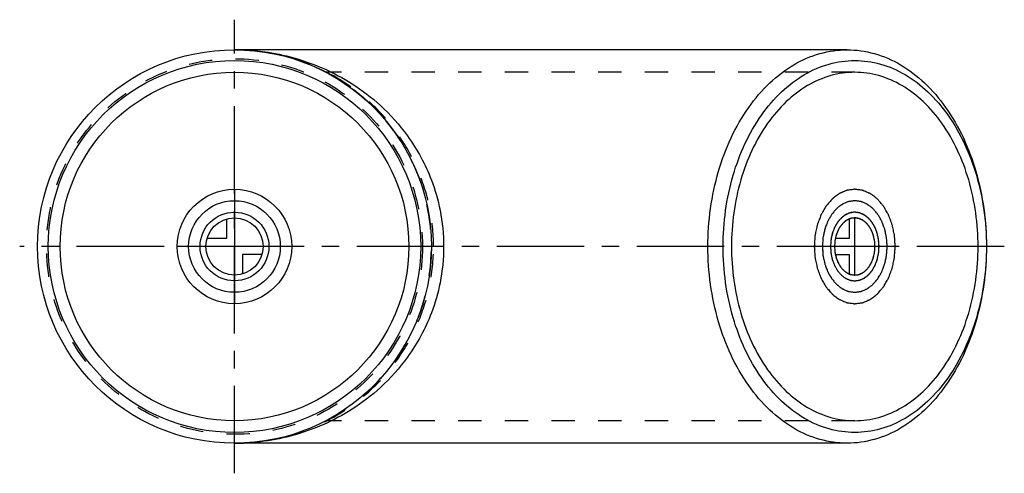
# Model space of a CAD drawing. Header units: millimetres. Extents: x 362 to 638, y 437 to 563.
import ezdxf

# ---------------------------------------------------------------- set-up
doc = ezdxf.new("R2010")
doc.units = ezdxf.units.MM
doc.header["$LTSCALE"] = 65.185185
doc.linetypes.add('CENTER', pattern=[0.6, 0.375, -0.075, 0.075, -0.075])
doc.linetypes.add('HIDDEN', pattern=[0.2, 0.1, -0.1])
for name, color, linetype in [('ACHSEN_S', 7, 'CONTINUOUS'), ('FASEN', 7, 'CONTINUOUS'), ('KOERPER', 7, 'CONTINUOUS'), ('KONST.EL_MIT_GEO', 7, 'CONTINUOUS'), ('KURVEN', 7, 'CONTINUOUS')]:
    doc.layers.add(name, color=color, linetype=linetype)

msp = doc.modelspace()

# ---------------------------------------------------------------- linework, layer by layer
at = {"layer": 'ACHSEN_S', "color": 2, "linetype": 'CENTER'}
for p, q in [((422.49, 436.59), (422.49, 563.41)), ((637.51, 500), (362.49, 500))]:
    msp.add_line(p, q, dxfattribs=at)
at = {"layer": 'FASEN', "color": 7, "linetype": 'Continuous'}
for radius in [55, 52]:
    msp.add_circle((422.49, 500), radius, dxfattribs=at)
at = {"layer": 'FASEN', "color": 8, "linetype": 'HIDDEN'}
msp.add_circle((422.49, 500), 52.5, dxfattribs=at)
at = {"layer": 'FASEN', "color": 7, "linetype": 'Continuous'}
for points, knots in [([(554.72, 500), (554.72, 507.08), (556.57, 520.82), (563.57, 536.31), (571.65, 545.81), (578.42, 551.02), (585.83, 554.26), (591.06, 555), (593.61, 555)], [0, 0, 0, 0, 0.287049, 0.553568, 0.675502, 0.789331, 0.896544, 1, 1, 1, 1]), ([(593.61, 555), (596.17, 555), (601.39, 554.26), (608.81, 551.02), (615.58, 545.81), (623.66, 536.31), (630.66, 520.82), (632.51, 507.08), (632.51, 500)], [0, 0, 0, 0, 0.103456, 0.210669, 0.324498, 0.446432, 0.712951, 1, 1, 1, 1]), ([(558.97, 500), (558.97, 506.7), (560.71, 519.68), (567.33, 534.33), (574.97, 543.32), (581.37, 548.23), (588.38, 551.3), (595.74, 552.34), (603.09, 551.3), (610.1, 548.23), (616.51, 543.32), (624.14, 534.33), (630.76, 519.68), (632.51, 506.7), (632.51, 500)], [0, 0, 0, 0, 0.143524, 0.276784, 0.337751, 0.394666, 0.448272, 0.5, 0.551728, 0.605334, 0.662249, 0.723216, 0.856476, 1, 1, 1, 1]), ([(593.61, 445), (591.06, 445), (585.83, 445.74), (578.42, 448.98), (571.65, 454.19), (563.57, 463.69), (556.57, 479.18), (554.72, 492.92), (554.72, 500)], [0, 0, 0, 0, 0.103456, 0.210669, 0.324498, 0.446432, 0.712951, 1, 1, 1, 1]), ([(632.51, 500), (632.51, 493.3), (630.76, 480.32), (624.14, 465.67), (616.51, 456.68), (610.1, 451.77), (603.09, 448.7), (595.74, 447.66), (588.38, 448.7), (581.37, 451.77), (574.97, 456.68), (567.33, 465.67), (560.71, 480.32), (558.97, 493.3), (558.97, 500)], [0, 0, 0, 0, 0.143524, 0.276784, 0.337751, 0.394666, 0.448272, 0.5, 0.551728, 0.605334, 0.662249, 0.723216, 0.856476, 1, 1, 1, 1]), ([(632.51, 500), (632.51, 492.92), (630.66, 479.18), (623.66, 463.69), (615.58, 454.19), (608.81, 448.98), (601.39, 445.74), (596.17, 445), (593.61, 445)], [0, 0, 0, 0, 0.287049, 0.553568, 0.675502, 0.789331, 0.896544, 1, 1, 1, 1])]:
    msp.add_open_spline(points, degree=3, knots=knots, dxfattribs=at)
at = {"layer": 'KOERPER', "color": 7, "linetype": 'Continuous'}
for p, q in [((593.61, 555), (422.49, 555)), ((593.61, 445), (422.49, 445))]:
    msp.add_line(p, q, dxfattribs=at)
at = {"layer": 'KOERPER', "color": 8, "linetype": 'HIDDEN'}
for p, q in [((595.74, 548.7), (448.16, 548.7)), ((595.74, 451.3), (448.16, 451.3))]:
    msp.add_line(p, q, dxfattribs=at)
at = {"layer": 'KOERPER', "color": 7, "linetype": 'Continuous'}
msp.add_circle((422.49, 500), 48.7, dxfattribs=at)
at = {"layer": 'KOERPER', "color": 8, "linetype": 'HIDDEN'}
msp.add_arc((422.49, 500), 55, 297.696, 62.3041, dxfattribs=at)
at = {"layer": 'KOERPER', "color": 7, "linetype": 'Continuous'}
for points, knots in [([(595.74, 548.7), (593.47, 548.7), (588.85, 548.04), (582.28, 545.17), (576.28, 540.57), (569.13, 532.15), (562.93, 518.43), (561.3, 506.27), (561.3, 500)], [0, 0, 0, 0, 0.103456, 0.210669, 0.324498, 0.446432, 0.712952, 1, 1, 1, 1]), ([(630.17, 500), (630.17, 506.27), (628.54, 518.43), (622.34, 532.15), (615.19, 540.57), (609.19, 545.17), (602.62, 548.04), (598, 548.7), (595.74, 548.7)], [0, 0, 0, 0, 0.287048, 0.553568, 0.675502, 0.789331, 0.896544, 1, 1, 1, 1]), ([(561.3, 500), (561.3, 493.73), (562.93, 481.57), (569.13, 467.85), (576.28, 459.43), (582.28, 454.83), (588.85, 451.96), (593.47, 451.3), (595.74, 451.3)], [0, 0, 0, 0, 0.287048, 0.553568, 0.675502, 0.789331, 0.896544, 1, 1, 1, 1]), ([(595.74, 451.3), (598, 451.3), (602.62, 451.96), (609.19, 454.83), (615.19, 459.43), (622.34, 467.85), (628.54, 481.57), (630.17, 493.73), (630.17, 500)], [0, 0, 0, 0, 0.103456, 0.210669, 0.324498, 0.446432, 0.712952, 1, 1, 1, 1])]:
    msp.add_open_spline(points, degree=3, knots=knots, dxfattribs=at)
at = {"layer": 'KONST.EL_MIT_GEO', "color": 8, "linetype": 'HIDDEN'}
msp.add_arc((422.49, 500), 55, 270, 90, dxfattribs=at)
for points, knots in [([(478.08, 500), (478.08, 503.75), (477.3, 511.25), (473.88, 521.95), (468.42, 531.63), (461.24, 539.93), (452.71, 546.57), (443.17, 551.41), (433, 554.35), (425.98, 555), (422.49, 555)], [0, 0, 0, 0, 0.129729, 0.258614, 0.386049, 0.51171, 0.635603, 0.757983, 0.879273, 1, 1, 1, 1]), ([(422.49, 445), (425.98, 445), (433, 445.65), (443.17, 448.59), (452.71, 453.43), (461.24, 460.07), (468.42, 468.37), (473.88, 478.05), (477.3, 488.75), (478.08, 496.25), (478.08, 500)], [0, 0, 0, 0, 0.120726, 0.242016, 0.364397, 0.48829, 0.613951, 0.741388, 0.870273, 1, 1, 1, 1])]:
    msp.add_open_spline(points, degree=3, knots=knots, dxfattribs=at)
at = {"layer": 'KONST.EL_MIT_GEO', "color": 7, "linetype": 'Continuous'}
for points, knots in [([(422.49, 555), (428.06, 555), (439.62, 553.44), (453.39, 547.33), (463.81, 539.34), (471.72, 530.49), (477.22, 520.34), (480.28, 509.73), (480.91, 503.39), (480.91, 500)], [0, 0, 0, 0, 0.187684, 0.388427, 0.500824, 0.628805, 0.786596, 0.885649, 1, 1, 1, 1]), ([(480.91, 500), (480.91, 496.61), (480.28, 490.27), (477.22, 479.66), (471.72, 469.51), (463.81, 460.66), (453.39, 452.67), (439.62, 446.56), (428.05, 445), (422.49, 445)], [0, 0, 0, 0, 0.114355, 0.213408, 0.371205, 0.49919, 0.61159, 0.81233, 1, 1, 1, 1])]:
    msp.add_open_spline(points, degree=3, knots=knots, dxfattribs=at)
at = {"layer": 'KURVEN', "color": 40, "linetype": 'Continuous'}
for p, q in [((422.49, 516), (422.49, 484)), ((420.29, 507.69), (420.29, 502.2)), ((594.18, 507.69), (594.18, 502.2)), ((595.74, 492), (595.74, 508)), ((420.29, 502.2), (414.8, 502.2)), ((594.18, 502.2), (590.3, 502.2)), ((438.49, 500), (406.49, 500)), ((424.69, 497.8), (424.69, 492.31)), ((430.19, 497.8), (424.69, 497.8)), ((607.05, 500), (584.42, 500)), ((590.3, 497.8), (594.18, 497.8)), ((594.18, 497.8), (594.18, 492.31))]:
    msp.add_line(p, q, dxfattribs=at)
for radius in [16, 12.8, 9.6, 8]:
    msp.add_circle((422.49, 500), radius, dxfattribs=at)
for points, knots in [([(595.74, 516), (595.55, 515.97), (595.19, 515.92), (594.64, 515.85), (594.18, 515.78), (593.86, 515.74), (593.68, 515.71), (593.54, 515.71), (593.41, 515.64), (593.23, 515.57), (592.92, 515.43), (592.48, 515.24), (592.04, 515.05), (591.73, 514.93), (591.56, 514.85), (591.42, 514.8), (591.3, 514.7), (591.14, 514.58), (590.86, 514.36), (590.45, 514.06), (590.04, 513.75), (589.76, 513.54), (589.6, 513.42), (589.47, 513.34), (589.37, 513.2), (589.22, 513.03), (588.97, 512.74), (588.6, 512.32), (588.24, 511.9), (587.99, 511.61), (587.85, 511.44), (587.73, 511.32), (587.65, 511.16), (587.53, 510.96), (587.33, 510.61), (587.03, 510.11), (586.74, 509.6), (586.54, 509.25), (586.42, 509.05), (586.33, 508.91), (586.27, 508.73), (586.18, 508.5), (586.03, 508.1), (585.81, 507.52), (585.59, 506.95), (585.43, 506.49), (585.28, 506.16), (585.21, 505.77), (585.1, 505.28), (584.97, 504.65), (584.83, 504.03), (584.73, 503.53), (584.63, 503.17), (584.62, 502.77), (584.58, 502.24), (584.54, 501.58), (584.48, 500.92), (584.45, 500.4), (584.41, 500), (584.45, 499.61), (584.48, 499.09), (584.53, 498.45), (584.57, 497.8), (584.61, 497.28), (584.62, 496.89), (584.72, 496.52), (584.82, 496.02), (584.96, 495.4), (585.09, 494.77), (585.2, 494.28), (585.26, 493.89), (585.41, 493.56), (585.58, 493.1), (585.79, 492.52), (586.01, 491.95), (586.16, 491.55), (586.25, 491.32), (586.31, 491.14), (586.4, 490.99), (586.52, 490.79), (586.73, 490.43), (587.02, 489.92), (587.32, 489.4), (587.53, 489.04), (587.65, 488.84), (587.73, 488.68), (587.84, 488.56), (587.98, 488.4), (588.23, 488.11), (588.59, 487.69), (588.94, 487.28), (589.19, 486.99), (589.34, 486.83), (589.44, 486.7), (589.56, 486.61), (589.73, 486.49), (590.01, 486.27), (590.41, 485.97), (590.82, 485.66), (591.1, 485.44), (591.27, 485.32), (591.39, 485.22), (591.52, 485.17), (591.7, 485.09), (592, 484.96), (592.44, 484.77), (592.88, 484.58), (593.19, 484.45), (593.37, 484.38), (593.5, 484.3), (593.64, 484.3), (593.83, 484.27), (594.15, 484.22), (594.62, 484.16), (595.18, 484.08), (595.55, 484.03), (595.74, 484)], [0, 0, 0, 0, 0.015625, 0.03125, 0.046875, 0.054688, 0.058594, 0.0625, 0.066406, 0.070312, 0.078125, 0.09375, 0.109375, 0.117188, 0.121094, 0.125, 0.128906, 0.132812, 0.140625, 0.15625, 0.171875, 0.179688, 0.183594, 0.1875, 0.191406, 0.195312, 0.203125, 0.21875, 0.234375, 0.242188, 0.246094, 0.25, 0.253906, 0.257812, 0.265625, 0.28125, 0.296875, 0.304688, 0.308594, 0.3125, 0.316406, 0.320312, 0.328125, 0.34375, 0.359375, 0.367188, 0.375, 0.382812, 0.390625, 0.40625, 0.421875, 0.429688, 0.4375, 0.445312, 0.453125, 0.46875, 0.484375, 0.492188, 0.5, 0.507812, 0.515625, 0.53125, 0.546875, 0.554688, 0.5625, 0.570312, 0.578125, 0.59375, 0.609375, 0.617188, 0.625, 0.632812, 0.640625, 0.65625, 0.671875, 0.679688, 0.683594, 0.6875, 0.691406, 0.695312, 0.703125, 0.71875, 0.734375, 0.742188, 0.746094, 0.75, 0.753906, 0.757812, 0.765625, 0.78125, 0.796875, 0.804688, 0.808594, 0.8125, 0.816406, 0.820312, 0.828125, 0.84375, 0.859375, 0.867188, 0.871094, 0.875, 0.878906, 0.882812, 0.890625, 0.90625, 0.921875, 0.929688, 0.933594, 0.9375, 0.941406, 0.945312, 0.953125, 0.96875, 0.984375, 1, 1, 1, 1]), ([(607.05, 500), (607.01, 500.52), (606.96, 501.29), (606.9, 502.2), (606.86, 502.72), (606.85, 503.11), (606.75, 503.48), (606.65, 503.98), (606.51, 504.6), (606.38, 505.23), (606.27, 505.72), (606.21, 506.11), (606.06, 506.44), (605.9, 506.9), (605.68, 507.48), (605.46, 508.05), (605.31, 508.45), (605.22, 508.68), (605.17, 508.86), (605.07, 509.01), (604.95, 509.21), (604.74, 509.57), (604.45, 510.08), (604.15, 510.6), (603.94, 510.96), (603.82, 511.16), (603.74, 511.32), (603.63, 511.44), (603.49, 511.6), (603.24, 511.89), (602.88, 512.31), (602.53, 512.72), (602.28, 513.01), (602.14, 513.17), (602.03, 513.3), (601.91, 513.39), (601.75, 513.51), (601.46, 513.73), (601.06, 514.03), (600.65, 514.34), (600.37, 514.56), (600.2, 514.68), (600.09, 514.78), (599.95, 514.83), (599.78, 514.91), (599.47, 515.04), (599.03, 515.23), (598.59, 515.42), (598.28, 515.55), (598.1, 515.62), (597.97, 515.7), (597.83, 515.7), (597.65, 515.73), (597.32, 515.78), (596.85, 515.84), (596.39, 515.91), (596.06, 515.96), (595.88, 515.98), (595.74, 516.01), (595.6, 515.98), (595.42, 515.96), (595.09, 515.91), (594.64, 515.85), (594.18, 515.78), (593.86, 515.74), (593.68, 515.71), (593.54, 515.71), (593.41, 515.64), (593.23, 515.57), (592.92, 515.43), (592.48, 515.24), (592.04, 515.05), (591.73, 514.93), (591.56, 514.85), (591.42, 514.8), (591.3, 514.7), (591.14, 514.58), (590.86, 514.36), (590.45, 514.06), (590.04, 513.75), (589.76, 513.54), (589.6, 513.42), (589.47, 513.34), (589.37, 513.2), (589.22, 513.03), (588.97, 512.74), (588.6, 512.32), (588.24, 511.9), (587.99, 511.61), (587.85, 511.44), (587.73, 511.32), (587.65, 511.16), (587.53, 510.96), (587.33, 510.61), (587.03, 510.11), (586.74, 509.6), (586.54, 509.25), (586.42, 509.05), (586.33, 508.91), (586.27, 508.73), (586.18, 508.5), (586.03, 508.1), (585.81, 507.52), (585.59, 506.95), (585.43, 506.49), (585.28, 506.16), (585.21, 505.77), (585.1, 505.28), (584.97, 504.65), (584.83, 504.03), (584.73, 503.53), (584.63, 503.17), (584.62, 502.77), (584.58, 502.24), (584.52, 501.32), (584.46, 500.53), (584.42, 500)], [0, 0, 0, 0, 0.03125, 0.046875, 0.054688, 0.0625, 0.070312, 0.078125, 0.09375, 0.109375, 0.117188, 0.125, 0.132812, 0.140625, 0.15625, 0.171875, 0.179688, 0.183594, 0.1875, 0.191406, 0.195312, 0.203125, 0.21875, 0.234375, 0.242188, 0.246094, 0.25, 0.253906, 0.257812, 0.265625, 0.28125, 0.296875, 0.304688, 0.308594, 0.3125, 0.316406, 0.320312, 0.328125, 0.34375, 0.359375, 0.367188, 0.371094, 0.375, 0.378906, 0.382812, 0.390625, 0.40625, 0.421875, 0.429688, 0.433594, 0.4375, 0.441406, 0.445312, 0.453125, 0.46875, 0.484375, 0.492188, 0.496094, 0.5, 0.503906, 0.507812, 0.515625, 0.53125, 0.546875, 0.554688, 0.558594, 0.5625, 0.566406, 0.570312, 0.578125, 0.59375, 0.609375, 0.617188, 0.621094, 0.625, 0.628906, 0.632812, 0.640625, 0.65625, 0.671875, 0.679688, 0.683594, 0.6875, 0.691406, 0.695312, 0.703125, 0.71875, 0.734375, 0.742188, 0.746094, 0.75, 0.753906, 0.757812, 0.765625, 0.78125, 0.796875, 0.804688, 0.808594, 0.8125, 0.816406, 0.820312, 0.828125, 0.84375, 0.859375, 0.867188, 0.875, 0.882812, 0.890625, 0.90625, 0.921875, 0.929688, 0.9375, 0.945312, 0.953125, 0.96875, 1, 1, 1, 1]), ([(595.74, 484), (595.92, 484.03), (596.29, 484.08), (596.83, 484.15), (597.29, 484.22), (597.61, 484.26), (597.8, 484.29), (597.93, 484.29), (598.07, 484.36), (598.24, 484.43), (598.55, 484.57), (598.99, 484.76), (599.43, 484.95), (599.74, 485.07), (599.91, 485.15), (600.05, 485.2), (600.17, 485.3), (600.33, 485.42), (600.62, 485.64), (601.02, 485.94), (601.43, 486.25), (601.71, 486.46), (601.87, 486.58), (602, 486.66), (602.1, 486.8), (602.25, 486.97), (602.5, 487.26), (602.87, 487.68), (603.23, 488.1), (603.48, 488.39), (603.63, 488.56), (603.74, 488.68), (603.82, 488.84), (603.94, 489.04), (604.14, 489.39), (604.44, 489.89), (604.73, 490.4), (604.93, 490.75), (605.05, 490.95), (605.14, 491.09), (605.2, 491.27), (605.29, 491.5), (605.44, 491.9), (605.66, 492.48), (605.88, 493.05), (606.05, 493.51), (606.2, 493.84), (606.26, 494.23), (606.37, 494.72), (606.5, 495.35), (606.64, 495.97), (606.74, 496.47), (606.84, 496.83), (606.85, 497.23), (606.89, 497.76), (606.94, 498.42), (606.99, 499.08), (607.02, 499.6), (607.07, 500), (607.02, 500.39), (606.99, 500.91), (606.94, 501.55), (606.9, 502.2), (606.86, 502.72), (606.85, 503.11), (606.75, 503.48), (606.65, 503.98), (606.51, 504.6), (606.38, 505.23), (606.27, 505.72), (606.21, 506.11), (606.06, 506.44), (605.9, 506.9), (605.68, 507.48), (605.46, 508.05), (605.31, 508.45), (605.22, 508.68), (605.17, 508.86), (605.07, 509.01), (604.95, 509.21), (604.74, 509.57), (604.45, 510.08), (604.15, 510.6), (603.94, 510.96), (603.82, 511.16), (603.74, 511.32), (603.63, 511.44), (603.49, 511.6), (603.24, 511.89), (602.88, 512.31), (602.53, 512.72), (602.28, 513.01), (602.14, 513.17), (602.03, 513.3), (601.91, 513.39), (601.75, 513.51), (601.46, 513.73), (601.06, 514.03), (600.65, 514.34), (600.37, 514.56), (600.2, 514.68), (600.09, 514.78), (599.95, 514.83), (599.78, 514.91), (599.47, 515.04), (599.03, 515.23), (598.59, 515.42), (598.28, 515.55), (598.1, 515.62), (597.97, 515.7), (597.83, 515.7), (597.65, 515.73), (597.32, 515.78), (596.85, 515.84), (596.29, 515.92), (595.92, 515.97), (595.74, 516)], [0, 0, 0, 0, 0.015625, 0.03125, 0.046875, 0.054688, 0.058594, 0.0625, 0.066406, 0.070312, 0.078125, 0.09375, 0.109375, 0.117188, 0.121094, 0.125, 0.128906, 0.132812, 0.140625, 0.15625, 0.171875, 0.179688, 0.183594, 0.1875, 0.191406, 0.195312, 0.203125, 0.21875, 0.234375, 0.242188, 0.246094, 0.25, 0.253906, 0.257812, 0.265625, 0.28125, 0.296875, 0.304688, 0.308594, 0.3125, 0.316406, 0.320312, 0.328125, 0.34375, 0.359375, 0.367188, 0.375, 0.382812, 0.390625, 0.40625, 0.421875, 0.429688, 0.4375, 0.445312, 0.453125, 0.46875, 0.484375, 0.492188, 0.5, 0.507812, 0.515625, 0.53125, 0.546875, 0.554688, 0.5625, 0.570312, 0.578125, 0.59375, 0.609375, 0.617188, 0.625, 0.632812, 0.640625, 0.65625, 0.671875, 0.679688, 0.683594, 0.6875, 0.691406, 0.695312, 0.703125, 0.71875, 0.734375, 0.742188, 0.746094, 0.75, 0.753906, 0.757812, 0.765625, 0.78125, 0.796875, 0.804688, 0.808594, 0.8125, 0.816406, 0.820312, 0.828125, 0.84375, 0.859375, 0.867188, 0.871094, 0.875, 0.878906, 0.882812, 0.890625, 0.90625, 0.921875, 0.929688, 0.933594, 0.9375, 0.941406, 0.945312, 0.953125, 0.96875, 0.984375, 1, 1, 1, 1]), ([(595.74, 512.8), (595.44, 512.76), (595, 512.7), (594.49, 512.63), (594.2, 512.58), (593.98, 512.57), (593.77, 512.46), (593.48, 512.35), (593.13, 512.19), (592.78, 512.05), (592.5, 511.92), (592.28, 511.85), (592.09, 511.68), (591.83, 511.49), (591.51, 511.25), (591.18, 511.01), (590.92, 510.8), (590.72, 510.68), (590.55, 510.46), (590.32, 510.19), (590.03, 509.85), (589.74, 509.52), (589.51, 509.25), (589.33, 509.06), (589.2, 508.81), (589.01, 508.49), (588.78, 508.08), (588.54, 507.69), (588.36, 507.36), (588.2, 507.13), (588.11, 506.84), (587.97, 506.48), (587.8, 506.02), (587.62, 505.56), (587.49, 505.19), (587.37, 504.93), (587.32, 504.62), (587.23, 504.22), (587.12, 503.72), (587.01, 503.23), (586.93, 502.83), (586.85, 502.54), (586.84, 502.21), (586.81, 501.79), (586.78, 501.26), (586.73, 500.74), (586.71, 500.32), (586.67, 500), (586.71, 499.69), (586.73, 499.27), (586.77, 498.76), (586.81, 498.24), (586.84, 497.83), (586.85, 497.51), (586.92, 497.22), (587, 496.82), (587.11, 496.32), (587.22, 495.82), (587.31, 495.42), (587.36, 495.12), (587.47, 494.85), (587.61, 494.48), (587.78, 494.02), (587.95, 493.56), (588.1, 493.19), (588.19, 492.91), (588.34, 492.67), (588.53, 492.34), (588.77, 491.93), (589, 491.52), (589.2, 491.2), (589.33, 490.94), (589.51, 490.75), (589.73, 490.48), (590.02, 490.16), (590.3, 489.82), (590.53, 489.57), (590.69, 489.35), (590.9, 489.22), (591.15, 489.02), (591.48, 488.77), (591.8, 488.52), (592.06, 488.33), (592.25, 488.17), (592.47, 488.1), (592.75, 487.97), (593.1, 487.82), (593.45, 487.67), (593.7, 487.56), (593.84, 487.5), (593.95, 487.44), (594.06, 487.44), (594.21, 487.41), (594.47, 487.38), (594.99, 487.3), (595.44, 487.24), (595.74, 487.2)], [0, 0, 0, 0, 0.03125, 0.046875, 0.054688, 0.0625, 0.070312, 0.078125, 0.09375, 0.109375, 0.117188, 0.125, 0.132812, 0.140625, 0.15625, 0.171875, 0.179688, 0.1875, 0.195312, 0.203125, 0.21875, 0.234375, 0.242188, 0.25, 0.257812, 0.265625, 0.28125, 0.296875, 0.304688, 0.3125, 0.320312, 0.328125, 0.34375, 0.359375, 0.367188, 0.375, 0.382812, 0.390625, 0.40625, 0.421875, 0.429688, 0.4375, 0.445312, 0.453125, 0.46875, 0.484375, 0.492188, 0.5, 0.507812, 0.515625, 0.53125, 0.546875, 0.554688, 0.5625, 0.570312, 0.578125, 0.59375, 0.609375, 0.617188, 0.625, 0.632812, 0.640625, 0.65625, 0.671875, 0.679688, 0.6875, 0.695312, 0.703125, 0.71875, 0.734375, 0.742188, 0.75, 0.757812, 0.765625, 0.78125, 0.796875, 0.804688, 0.8125, 0.820312, 0.828125, 0.84375, 0.859375, 0.867188, 0.875, 0.882812, 0.890625, 0.90625, 0.921875, 0.929688, 0.933594, 0.9375, 0.941406, 0.945312, 0.953125, 0.96875, 1, 1, 1, 1]), ([(604.79, 500), (604.76, 500.41), (604.71, 501.04), (604.67, 501.76), (604.63, 502.17), (604.63, 502.49), (604.55, 502.78), (604.47, 503.18), (604.36, 503.68), (604.25, 504.18), (604.16, 504.58), (604.12, 504.88), (604, 505.15), (603.86, 505.52), (603.69, 505.98), (603.52, 506.44), (603.38, 506.81), (603.29, 507.09), (603.13, 507.33), (602.94, 507.66), (602.7, 508.07), (602.47, 508.48), (602.28, 508.8), (602.14, 509.06), (601.96, 509.25), (601.74, 509.52), (601.45, 509.84), (601.17, 510.18), (600.94, 510.43), (600.78, 510.65), (600.57, 510.78), (600.32, 510.98), (599.99, 511.23), (599.67, 511.48), (599.41, 511.67), (599.22, 511.83), (599, 511.9), (598.72, 512.03), (598.37, 512.18), (598.02, 512.33), (597.77, 512.44), (597.63, 512.5), (597.53, 512.56), (597.41, 512.56), (597.26, 512.59), (597, 512.62), (596.63, 512.67), (596.26, 512.73), (596, 512.76), (595.85, 512.78), (595.74, 512.81), (595.63, 512.78), (595.48, 512.77), (595.22, 512.73), (594.86, 512.68), (594.49, 512.63), (594.2, 512.58), (593.98, 512.57), (593.77, 512.46), (593.48, 512.35), (593.13, 512.19), (592.78, 512.05), (592.5, 511.92), (592.28, 511.85), (592.09, 511.68), (591.83, 511.49), (591.51, 511.25), (591.18, 511.01), (590.92, 510.8), (590.72, 510.68), (590.55, 510.46), (590.32, 510.19), (590.03, 509.85), (589.74, 509.52), (589.51, 509.25), (589.33, 509.06), (589.2, 508.81), (589.01, 508.49), (588.78, 508.08), (588.54, 507.69), (588.36, 507.36), (588.2, 507.13), (588.11, 506.84), (587.97, 506.48), (587.8, 506.02), (587.62, 505.56), (587.49, 505.19), (587.37, 504.93), (587.32, 504.62), (587.23, 504.22), (587.12, 503.72), (587.01, 503.23), (586.93, 502.83), (586.85, 502.54), (586.84, 502.21), (586.81, 501.79), (586.76, 501.05), (586.71, 500.42), (586.68, 500)], [0, 0, 0, 0, 0.03125, 0.046875, 0.054688, 0.0625, 0.070312, 0.078125, 0.09375, 0.109375, 0.117188, 0.125, 0.132812, 0.140625, 0.15625, 0.171875, 0.179688, 0.1875, 0.195312, 0.203125, 0.21875, 0.234375, 0.242188, 0.25, 0.257812, 0.265625, 0.28125, 0.296875, 0.304688, 0.3125, 0.320312, 0.328125, 0.34375, 0.359375, 0.367188, 0.375, 0.382812, 0.390625, 0.40625, 0.421875, 0.429688, 0.433594, 0.4375, 0.441406, 0.445312, 0.453125, 0.46875, 0.484375, 0.492188, 0.496094, 0.5, 0.503906, 0.507812, 0.515625, 0.53125, 0.546875, 0.554688, 0.5625, 0.570312, 0.578125, 0.59375, 0.609375, 0.617188, 0.625, 0.632812, 0.640625, 0.65625, 0.671875, 0.679688, 0.6875, 0.695312, 0.703125, 0.71875, 0.734375, 0.742188, 0.75, 0.757812, 0.765625, 0.78125, 0.796875, 0.804688, 0.8125, 0.820312, 0.828125, 0.84375, 0.859375, 0.867188, 0.875, 0.882812, 0.890625, 0.90625, 0.921875, 0.929688, 0.9375, 0.945312, 0.953125, 0.96875, 1, 1, 1, 1]), ([(595.74, 487.2), (596.03, 487.24), (596.47, 487.3), (596.98, 487.37), (597.27, 487.42), (597.5, 487.43), (597.7, 487.54), (597.99, 487.65), (598.34, 487.81), (598.69, 487.95), (598.97, 488.08), (599.19, 488.15), (599.38, 488.32), (599.64, 488.51), (599.96, 488.75), (600.29, 488.99), (600.55, 489.2), (600.75, 489.32), (600.92, 489.54), (601.15, 489.81), (601.44, 490.15), (601.73, 490.48), (601.96, 490.75), (602.15, 490.94), (602.27, 491.19), (602.46, 491.51), (602.7, 491.92), (602.93, 492.31), (603.11, 492.64), (603.27, 492.87), (603.36, 493.16), (603.5, 493.52), (603.67, 493.98), (603.85, 494.44), (603.98, 494.81), (604.1, 495.07), (604.15, 495.38), (604.24, 495.78), (604.35, 496.28), (604.46, 496.77), (604.54, 497.17), (604.62, 497.46), (604.63, 497.79), (604.66, 498.21), (604.7, 498.74), (604.74, 499.26), (604.76, 499.68), (604.8, 500), (604.76, 500.31), (604.74, 500.73), (604.7, 501.24), (604.67, 501.76), (604.63, 502.17), (604.63, 502.49), (604.55, 502.78), (604.47, 503.18), (604.36, 503.68), (604.25, 504.18), (604.16, 504.58), (604.12, 504.88), (604, 505.15), (603.86, 505.52), (603.69, 505.98), (603.52, 506.44), (603.38, 506.81), (603.29, 507.09), (603.13, 507.33), (602.94, 507.66), (602.7, 508.07), (602.47, 508.48), (602.28, 508.8), (602.14, 509.06), (601.96, 509.25), (601.74, 509.52), (601.45, 509.84), (601.17, 510.18), (600.94, 510.43), (600.78, 510.65), (600.57, 510.78), (600.32, 510.98), (599.99, 511.23), (599.67, 511.48), (599.41, 511.67), (599.22, 511.83), (599, 511.9), (598.72, 512.03), (598.37, 512.18), (598.02, 512.33), (597.77, 512.44), (597.63, 512.5), (597.53, 512.56), (597.41, 512.56), (597.26, 512.59), (597, 512.62), (596.48, 512.7), (596.03, 512.76), (595.74, 512.8)], [0, 0, 0, 0, 0.03125, 0.046875, 0.054688, 0.0625, 0.070312, 0.078125, 0.09375, 0.109375, 0.117188, 0.125, 0.132812, 0.140625, 0.15625, 0.171875, 0.179688, 0.1875, 0.195312, 0.203125, 0.21875, 0.234375, 0.242188, 0.25, 0.257812, 0.265625, 0.28125, 0.296875, 0.304688, 0.3125, 0.320312, 0.328125, 0.34375, 0.359375, 0.367188, 0.375, 0.382812, 0.390625, 0.40625, 0.421875, 0.429688, 0.4375, 0.445312, 0.453125, 0.46875, 0.484375, 0.492188, 0.5, 0.507812, 0.515625, 0.53125, 0.546875, 0.554688, 0.5625, 0.570312, 0.578125, 0.59375, 0.609375, 0.617188, 0.625, 0.632812, 0.640625, 0.65625, 0.671875, 0.679688, 0.6875, 0.695312, 0.703125, 0.71875, 0.734375, 0.742188, 0.75, 0.757812, 0.765625, 0.78125, 0.796875, 0.804688, 0.8125, 0.820312, 0.828125, 0.84375, 0.859375, 0.867188, 0.875, 0.882812, 0.890625, 0.90625, 0.921875, 0.929688, 0.933594, 0.9375, 0.941406, 0.945312, 0.953125, 0.96875, 1, 1, 1, 1]), ([(595.74, 509.6), (595.52, 509.57), (595.19, 509.52), (594.8, 509.47), (594.58, 509.44), (594.42, 509.43), (594.26, 509.35), (594.05, 509.26), (593.78, 509.15), (593.52, 509.04), (593.31, 508.94), (593.15, 508.89), (593, 508.76), (592.81, 508.62), (592.56, 508.43), (592.32, 508.25), (592.13, 508.1), (591.97, 508.01), (591.85, 507.84), (591.67, 507.65), (591.46, 507.39), (591.24, 507.14), (591.07, 506.94), (590.93, 506.8), (590.83, 506.6), (590.69, 506.37), (590.52, 506.06), (590.34, 505.76), (590.2, 505.52), (590.09, 505.35), (590.02, 505.13), (589.91, 504.86), (589.78, 504.51), (589.65, 504.17), (589.55, 503.89), (589.46, 503.69), (589.42, 503.46), (589.35, 503.17), (589.28, 502.79), (589.19, 502.42), (589.13, 502.12), (589.07, 501.9), (589.07, 501.66), (589.04, 501.34), (589, 500.79), (588.97, 500.32), (588.95, 500)], [0, 0, 0, 0, 0.0625, 0.09375, 0.109375, 0.125, 0.140625, 0.15625, 0.1875, 0.21875, 0.234375, 0.25, 0.265625, 0.28125, 0.3125, 0.34375, 0.359375, 0.375, 0.390625, 0.40625, 0.4375, 0.46875, 0.484375, 0.5, 0.515625, 0.53125, 0.5625, 0.59375, 0.609375, 0.625, 0.640625, 0.65625, 0.6875, 0.71875, 0.734375, 0.75, 0.765625, 0.78125, 0.8125, 0.84375, 0.859375, 0.875, 0.890625, 0.90625, 0.9375, 1, 1, 1, 1]), ([(595.63, 509.6), (595.41, 509.56), (595.09, 509.5), (594.66, 509.43), (594.39, 509.37), (594.17, 509.35), (593.97, 509.24), (593.71, 509.11), (593.4, 508.95), (593.14, 508.82), (592.93, 508.71), (592.72, 508.61), (592.49, 508.39), (592.22, 508.15), (591.85, 507.81), (591.47, 507.51), (591.18, 507.04), (590.94, 506.71), (590.71, 506.38), (590.54, 506.12), (590.41, 505.97), (590.36, 505.83), (590.25, 505.6), (590.05, 505.14), (589.82, 504.6), (589.6, 504.15), (589.54, 503.85), (589.47, 503.56), (589.38, 503.2), (589.27, 502.77), (589.18, 502.4), (589.11, 502.11), (589.1, 501.79), (589.06, 501.41), (589.01, 500.78), (588.97, 500.31), (588.95, 500)], [0, 0, 0, 0, 0.0625, 0.09375, 0.125, 0.140625, 0.15625, 0.1875, 0.21875, 0.25, 0.265625, 0.28125, 0.3125, 0.34375, 0.375, 0.4375, 0.46875, 0.5, 0.53125, 0.5625, 0.570312, 0.578125, 0.59375, 0.625, 0.6875, 0.71875, 0.734375, 0.75, 0.78125, 0.8125, 0.84375, 0.859375, 0.875, 0.90625, 0.9375, 1, 1, 1, 1]), ([(595.74, 490.4), (595.96, 490.43), (596.29, 490.48), (596.67, 490.53), (596.89, 490.56), (597.06, 490.57), (597.22, 490.66), (597.43, 490.74), (597.7, 490.86), (597.97, 490.97), (598.18, 491.07), (598.35, 491.13), (598.49, 491.25), (598.69, 491.39), (598.93, 491.58), (599.17, 491.76), (599.36, 491.91), (599.52, 492.01), (599.64, 492.18), (599.82, 492.37), (600.03, 492.63), (600.25, 492.88), (600.42, 493.09), (600.56, 493.23), (600.66, 493.42), (600.8, 493.66), (600.97, 493.96), (601.15, 494.26), (601.28, 494.51), (601.4, 494.68), (601.47, 494.9), (601.58, 495.18), (601.7, 495.53), (601.84, 495.88), (601.94, 496.16), (602.03, 496.37), (602.07, 496.6), (602.13, 496.9), (602.21, 497.27), (602.29, 497.64), (602.35, 497.94), (602.41, 498.16), (602.41, 498.41), (602.44, 498.72), (602.46, 499.12), (602.49, 499.51), (602.51, 499.83), (602.53, 500.07), (602.5, 500.3), (602.48, 500.61), (602.45, 501), (602.43, 501.39), (602.4, 501.7), (602.39, 501.93), (602.33, 502.16), (602.27, 502.46), (602.18, 502.84), (602.1, 503.22), (602.03, 503.52), (601.99, 503.76), (601.9, 503.95), (601.8, 504.23), (601.67, 504.57), (601.54, 504.92), (601.43, 505.19), (601.36, 505.4), (601.24, 505.58), (601.1, 505.82), (600.92, 506.13), (600.74, 506.43), (600.59, 506.67), (600.49, 506.87), (600.35, 507), (600.19, 507.2), (599.97, 507.44), (599.75, 507.69), (599.58, 507.88), (599.46, 508.04), (599.3, 508.14), (599.1, 508.29), (598.85, 508.47), (598.61, 508.66), (598.41, 508.8), (598.26, 508.93), (598.1, 508.98), (597.89, 509.07), (597.62, 509.17), (597.36, 509.29), (597.14, 509.37), (596.99, 509.45), (596.81, 509.45), (596.59, 509.49), (596.19, 509.53), (595.86, 509.57), (595.63, 509.6)], [0, 0, 0, 0, 0.03125, 0.046875, 0.054688, 0.0625, 0.070312, 0.078125, 0.09375, 0.109375, 0.117188, 0.125, 0.132812, 0.140625, 0.15625, 0.171875, 0.179688, 0.1875, 0.195312, 0.203125, 0.21875, 0.234375, 0.242188, 0.25, 0.257812, 0.265625, 0.28125, 0.296875, 0.304688, 0.3125, 0.320312, 0.328125, 0.34375, 0.359375, 0.367188, 0.375, 0.382812, 0.390625, 0.40625, 0.421875, 0.429688, 0.4375, 0.445312, 0.453125, 0.46875, 0.484375, 0.492188, 0.5, 0.507812, 0.515625, 0.53125, 0.546875, 0.554688, 0.5625, 0.570312, 0.578125, 0.59375, 0.609375, 0.617188, 0.625, 0.632812, 0.640625, 0.65625, 0.671875, 0.679688, 0.6875, 0.695312, 0.703125, 0.71875, 0.734375, 0.742188, 0.75, 0.757812, 0.765625, 0.78125, 0.796875, 0.804688, 0.8125, 0.820312, 0.828125, 0.84375, 0.859375, 0.867188, 0.875, 0.882812, 0.890625, 0.90625, 0.921875, 0.929688, 0.9375, 0.945312, 0.953125, 0.96875, 1, 1, 1, 1]), ([(602.52, 500.15), (602.5, 500.46), (602.45, 500.91), (602.4, 501.52), (602.36, 501.9), (602.35, 502.21), (602.27, 502.5), (602.18, 502.87), (602.06, 503.31), (601.97, 503.68), (601.89, 503.97), (601.83, 504.27), (601.61, 504.71), (601.38, 505.23), (601.17, 505.69), (601.07, 505.91), (601.01, 506.04), (600.89, 506.2), (600.72, 506.45), (600.48, 506.78), (600.24, 507.11), (599.94, 507.57), (599.55, 507.87), (599.18, 508.21), (598.9, 508.45), (598.67, 508.67), (598.46, 508.76), (598.26, 508.86), (598, 508.99), (597.69, 509.14), (597.43, 509.27), (597.23, 509.37), (597.01, 509.39), (596.73, 509.44), (596.29, 509.51), (595.96, 509.56), (595.74, 509.6)], [0, 0, 0, 0, 0.0625, 0.09375, 0.125, 0.140625, 0.15625, 0.1875, 0.21875, 0.25, 0.265625, 0.28125, 0.3125, 0.375, 0.40625, 0.421875, 0.429688, 0.4375, 0.46875, 0.5, 0.53125, 0.5625, 0.625, 0.65625, 0.6875, 0.71875, 0.734375, 0.75, 0.78125, 0.8125, 0.84375, 0.859375, 0.875, 0.90625, 0.9375, 1, 1, 1, 1]), ([(601.39, 499.87), (601.38, 500.13), (601.36, 500.52), (601.32, 501.04), (601.32, 501.43), (601.22, 501.81), (601.15, 502.19), (601.08, 502.51), (601.03, 502.77), (601, 502.96), (600.93, 503.13), (600.85, 503.36), (600.74, 503.65), (600.63, 503.94), (600.55, 504.17), (600.49, 504.35), (600.4, 504.5), (600.28, 504.71), (600.13, 504.97), (599.99, 505.23), (599.87, 505.43), (599.79, 505.6), (599.68, 505.71), (599.54, 505.88), (599.36, 506.09), (599.19, 506.3), (599.04, 506.47), (598.94, 506.6), (598.82, 506.69), (598.65, 506.82), (598.45, 506.97), (598.24, 507.14), (598.08, 507.26), (597.96, 507.37), (597.82, 507.41), (597.65, 507.5), (597.43, 507.59), (597.21, 507.69), (597.03, 507.77), (596.9, 507.84), (596.76, 507.85), (596.58, 507.88), (596.34, 507.91), (596.11, 507.95), (595.92, 507.98), (595.78, 508.01), (595.65, 507.98), (595.46, 507.96), (595.24, 507.93), (595.01, 507.9), (594.82, 507.88), (594.68, 507.87), (594.55, 507.8), (594.37, 507.73), (594.15, 507.64), (593.92, 507.54), (593.74, 507.47), (593.6, 507.42), (593.49, 507.32), (593.32, 507.2), (593.12, 507.05), (592.91, 506.9), (592.75, 506.77), (592.63, 506.7), (592.52, 506.56), (592.37, 506.4), (592.19, 506.19), (592.01, 505.98), (591.87, 505.81), (591.75, 505.69), (591.67, 505.53), (591.55, 505.34), (591.4, 505.09), (591.26, 504.84), (591.14, 504.63), (591.05, 504.49), (590.99, 504.31), (590.89, 504.08), (590.78, 503.79), (590.65, 503.43), (590.5, 503.09), (590.44, 502.71), (590.35, 502.34), (590.28, 501.97), (590.18, 501.6), (590.17, 501.19), (590.12, 500.67), (590.1, 500.27), (590.08, 500)], [0, 0, 0, 0, 0.03125, 0.046875, 0.0625, 0.078125, 0.09375, 0.109375, 0.117188, 0.125, 0.132812, 0.140625, 0.15625, 0.171875, 0.179688, 0.1875, 0.195312, 0.203125, 0.21875, 0.234375, 0.242188, 0.25, 0.257812, 0.265625, 0.28125, 0.296875, 0.304688, 0.3125, 0.320312, 0.328125, 0.34375, 0.359375, 0.367188, 0.375, 0.382812, 0.390625, 0.40625, 0.421875, 0.429688, 0.4375, 0.445312, 0.453125, 0.46875, 0.484375, 0.492188, 0.5, 0.507812, 0.515625, 0.53125, 0.546875, 0.554688, 0.5625, 0.570312, 0.578125, 0.59375, 0.609375, 0.617188, 0.625, 0.632812, 0.640625, 0.65625, 0.671875, 0.679688, 0.6875, 0.695312, 0.703125, 0.71875, 0.734375, 0.742188, 0.75, 0.757812, 0.765625, 0.78125, 0.796875, 0.804688, 0.8125, 0.820312, 0.828125, 0.84375, 0.859375, 0.875, 0.890625, 0.90625, 0.921875, 0.9375, 0.953125, 0.96875, 1, 1, 1, 1]), ([(594.18, 507.69), (594.07, 507.63), (593.85, 507.51), (593.57, 507.36), (593.35, 507.25), (593.14, 507.09), (592.89, 506.88), (592.63, 506.67), (592.43, 506.49), (592.25, 506.26), (592.06, 506.05), (591.88, 505.82), (591.73, 505.67), (591.63, 505.47), (591.47, 505.22), (591.32, 504.96), (591.16, 504.71), (591.03, 504.43), (590.89, 504.06), (590.73, 503.71), (590.62, 503.41), (590.5, 502.92), (590.38, 502.52), (590.3, 502.2)], [0, 0, 0, 0, 0.0625, 0.125, 0.15625, 0.1875, 0.25, 0.3125, 0.34375, 0.375, 0.4375, 0.46875, 0.5, 0.53125, 0.5625, 0.625, 0.65625, 0.6875, 0.75, 0.8125, 0.84375, 0.875, 1, 1, 1, 1]), ([(595.65, 492), (595.83, 492.02), (596.11, 492.06), (596.43, 492.09), (596.61, 492.12), (596.75, 492.12), (596.88, 492.19), (597.06, 492.25), (597.29, 492.35), (597.51, 492.44), (597.69, 492.51), (597.83, 492.56), (597.95, 492.66), (598.11, 492.77), (598.32, 492.93), (598.52, 493.07), (598.68, 493.2), (598.81, 493.27), (598.92, 493.41), (599.07, 493.57), (599.25, 493.78), (599.43, 493.98), (599.58, 494.15), (599.69, 494.27), (599.77, 494.43), (599.89, 494.62), (600.04, 494.87), (600.19, 495.12), (600.31, 495.32), (600.4, 495.46), (600.46, 495.64), (600.56, 495.87), (600.67, 496.16), (600.8, 496.51), (600.95, 496.85), (601.02, 497.24), (601.11, 497.6), (601.18, 497.98), (601.29, 498.34), (601.3, 498.75), (601.33, 499.14), (601.36, 499.53), (601.41, 499.93), (601.36, 500.32), (601.35, 500.71), (601.31, 501.1), (601.31, 501.49), (601.21, 501.87), (601.14, 502.25), (601.07, 502.57), (601.01, 502.82), (600.98, 503.01), (600.91, 503.18), (600.83, 503.41), (600.72, 503.7), (600.61, 503.99), (600.53, 504.22), (600.47, 504.4), (600.37, 504.55), (600.26, 504.75), (600.11, 505.01), (599.96, 505.27), (599.84, 505.47), (599.76, 505.64), (599.65, 505.75), (599.51, 505.92), (599.33, 506.12), (599.16, 506.33), (599.01, 506.5), (598.91, 506.63), (598.78, 506.72), (598.62, 506.85), (598.41, 507), (598.21, 507.16), (598.04, 507.28), (597.92, 507.39), (597.79, 507.43), (597.61, 507.52), (597.39, 507.61), (597.17, 507.71), (596.99, 507.78), (596.87, 507.85), (596.72, 507.86), (596.54, 507.89), (596.21, 507.93), (595.92, 507.97), (595.74, 508)], [0, 0, 0, 0, 0.03125, 0.046875, 0.054688, 0.0625, 0.070312, 0.078125, 0.09375, 0.109375, 0.117188, 0.125, 0.132812, 0.140625, 0.15625, 0.171875, 0.179688, 0.1875, 0.195312, 0.203125, 0.21875, 0.234375, 0.242188, 0.25, 0.257812, 0.265625, 0.28125, 0.296875, 0.304688, 0.3125, 0.320312, 0.328125, 0.34375, 0.359375, 0.375, 0.390625, 0.40625, 0.421875, 0.4375, 0.453125, 0.46875, 0.484375, 0.5, 0.515625, 0.53125, 0.546875, 0.5625, 0.578125, 0.59375, 0.609375, 0.617188, 0.625, 0.632812, 0.640625, 0.65625, 0.671875, 0.679688, 0.6875, 0.695312, 0.703125, 0.71875, 0.734375, 0.742188, 0.75, 0.757812, 0.765625, 0.78125, 0.796875, 0.804688, 0.8125, 0.820312, 0.828125, 0.84375, 0.859375, 0.867188, 0.875, 0.882812, 0.890625, 0.90625, 0.921875, 0.929688, 0.9375, 0.945312, 0.953125, 0.96875, 1, 1, 1, 1]), ([(584.42, 500), (584.46, 499.48), (584.51, 498.71), (584.57, 497.8), (584.61, 497.28), (584.62, 496.89), (584.72, 496.52), (584.82, 496.02), (584.96, 495.4), (585.09, 494.77), (585.2, 494.28), (585.26, 493.89), (585.41, 493.56), (585.58, 493.1), (585.79, 492.52), (586.01, 491.95), (586.16, 491.55), (586.25, 491.32), (586.31, 491.14), (586.4, 490.99), (586.52, 490.79), (586.73, 490.43), (587.02, 489.92), (587.32, 489.4), (587.53, 489.04), (587.65, 488.84), (587.73, 488.68), (587.84, 488.56), (587.98, 488.4), (588.23, 488.11), (588.59, 487.69), (588.94, 487.28), (589.19, 486.99), (589.34, 486.83), (589.44, 486.7), (589.56, 486.61), (589.73, 486.49), (590.01, 486.27), (590.41, 485.97), (590.82, 485.66), (591.1, 485.44), (591.27, 485.32), (591.39, 485.22), (591.52, 485.17), (591.7, 485.09), (592, 484.96), (592.44, 484.77), (592.88, 484.58), (593.19, 484.45), (593.37, 484.38), (593.5, 484.3), (593.64, 484.3), (593.83, 484.27), (594.15, 484.22), (594.62, 484.16), (595.08, 484.09), (595.41, 484.04), (595.6, 484.02), (595.74, 483.99), (595.87, 484.02), (596.06, 484.04), (596.38, 484.09), (596.83, 484.15), (597.29, 484.22), (597.61, 484.26), (597.8, 484.29), (597.93, 484.29), (598.07, 484.36), (598.24, 484.43), (598.55, 484.57), (598.99, 484.76), (599.43, 484.95), (599.74, 485.07), (599.91, 485.15), (600.05, 485.2), (600.17, 485.3), (600.33, 485.42), (600.62, 485.64), (601.02, 485.94), (601.43, 486.25), (601.71, 486.46), (601.87, 486.58), (602, 486.66), (602.1, 486.8), (602.25, 486.97), (602.5, 487.26), (602.87, 487.68), (603.23, 488.1), (603.48, 488.39), (603.63, 488.56), (603.74, 488.68), (603.82, 488.84), (603.94, 489.04), (604.14, 489.39), (604.44, 489.89), (604.73, 490.4), (604.93, 490.75), (605.05, 490.95), (605.14, 491.09), (605.2, 491.27), (605.29, 491.5), (605.44, 491.9), (605.66, 492.48), (605.88, 493.05), (606.05, 493.51), (606.2, 493.84), (606.26, 494.23), (606.37, 494.72), (606.5, 495.35), (606.64, 495.97), (606.74, 496.47), (606.84, 496.83), (606.85, 497.23), (606.89, 497.76), (606.95, 498.68), (607.01, 499.47), (607.05, 500)], [0, 0, 0, 0, 0.03125, 0.046875, 0.054688, 0.0625, 0.070312, 0.078125, 0.09375, 0.109375, 0.117188, 0.125, 0.132812, 0.140625, 0.15625, 0.171875, 0.179688, 0.183594, 0.1875, 0.191406, 0.195312, 0.203125, 0.21875, 0.234375, 0.242188, 0.246094, 0.25, 0.253906, 0.257812, 0.265625, 0.28125, 0.296875, 0.304688, 0.308594, 0.3125, 0.316406, 0.320312, 0.328125, 0.34375, 0.359375, 0.367188, 0.371094, 0.375, 0.378906, 0.382812, 0.390625, 0.40625, 0.421875, 0.429688, 0.433594, 0.4375, 0.441406, 0.445312, 0.453125, 0.46875, 0.484375, 0.492188, 0.496094, 0.5, 0.503906, 0.507812, 0.515625, 0.53125, 0.546875, 0.554688, 0.558594, 0.5625, 0.566406, 0.570312, 0.578125, 0.59375, 0.609375, 0.617188, 0.621094, 0.625, 0.628906, 0.632812, 0.640625, 0.65625, 0.671875, 0.679688, 0.683594, 0.6875, 0.691406, 0.695312, 0.703125, 0.71875, 0.734375, 0.742188, 0.746094, 0.75, 0.753906, 0.757812, 0.765625, 0.78125, 0.796875, 0.804688, 0.808594, 0.8125, 0.816406, 0.820312, 0.828125, 0.84375, 0.859375, 0.867188, 0.875, 0.882812, 0.890625, 0.90625, 0.921875, 0.929688, 0.9375, 0.945312, 0.953125, 0.96875, 1, 1, 1, 1]), ([(586.68, 500), (586.71, 499.59), (586.76, 498.96), (586.81, 498.24), (586.84, 497.83), (586.85, 497.51), (586.92, 497.22), (587, 496.82), (587.11, 496.32), (587.22, 495.82), (587.31, 495.42), (587.36, 495.12), (587.47, 494.85), (587.61, 494.48), (587.78, 494.02), (587.95, 493.56), (588.1, 493.19), (588.19, 492.91), (588.34, 492.67), (588.53, 492.34), (588.77, 491.93), (589, 491.52), (589.2, 491.2), (589.33, 490.94), (589.51, 490.75), (589.73, 490.48), (590.02, 490.16), (590.3, 489.82), (590.53, 489.57), (590.69, 489.35), (590.9, 489.22), (591.15, 489.02), (591.48, 488.77), (591.8, 488.52), (592.06, 488.33), (592.25, 488.17), (592.47, 488.1), (592.75, 487.97), (593.1, 487.82), (593.45, 487.67), (593.7, 487.56), (593.84, 487.5), (593.95, 487.44), (594.06, 487.44), (594.21, 487.41), (594.47, 487.38), (594.84, 487.33), (595.21, 487.27), (595.47, 487.24), (595.62, 487.22), (595.74, 487.19), (595.85, 487.22), (595.99, 487.23), (596.25, 487.27), (596.61, 487.32), (596.98, 487.37), (597.27, 487.42), (597.5, 487.43), (597.7, 487.54), (597.99, 487.65), (598.34, 487.81), (598.69, 487.95), (598.97, 488.08), (599.19, 488.15), (599.38, 488.32), (599.64, 488.51), (599.96, 488.75), (600.29, 488.99), (600.55, 489.2), (600.75, 489.32), (600.92, 489.54), (601.15, 489.81), (601.44, 490.15), (601.73, 490.48), (601.96, 490.75), (602.15, 490.94), (602.27, 491.19), (602.46, 491.51), (602.7, 491.92), (602.93, 492.31), (603.11, 492.64), (603.27, 492.87), (603.36, 493.16), (603.5, 493.52), (603.67, 493.98), (603.85, 494.44), (603.98, 494.81), (604.1, 495.07), (604.15, 495.38), (604.24, 495.78), (604.35, 496.28), (604.46, 496.77), (604.54, 497.17), (604.62, 497.46), (604.63, 497.79), (604.66, 498.21), (604.71, 498.95), (604.76, 499.58), (604.79, 500)], [0, 0, 0, 0, 0.03125, 0.046875, 0.054688, 0.0625, 0.070312, 0.078125, 0.09375, 0.109375, 0.117188, 0.125, 0.132812, 0.140625, 0.15625, 0.171875, 0.179688, 0.1875, 0.195312, 0.203125, 0.21875, 0.234375, 0.242188, 0.25, 0.257812, 0.265625, 0.28125, 0.296875, 0.304688, 0.3125, 0.320312, 0.328125, 0.34375, 0.359375, 0.367188, 0.375, 0.382812, 0.390625, 0.40625, 0.421875, 0.429688, 0.433594, 0.4375, 0.441406, 0.445312, 0.453125, 0.46875, 0.484375, 0.492188, 0.496094, 0.5, 0.503906, 0.507812, 0.515625, 0.53125, 0.546875, 0.554688, 0.5625, 0.570312, 0.578125, 0.59375, 0.609375, 0.617188, 0.625, 0.632812, 0.640625, 0.65625, 0.671875, 0.679688, 0.6875, 0.695312, 0.703125, 0.71875, 0.734375, 0.742188, 0.75, 0.757812, 0.765625, 0.78125, 0.796875, 0.804688, 0.8125, 0.820312, 0.828125, 0.84375, 0.859375, 0.867188, 0.875, 0.882812, 0.890625, 0.90625, 0.921875, 0.929688, 0.9375, 0.945312, 0.953125, 0.96875, 1, 1, 1, 1]), ([(588.95, 500), (588.97, 499.69), (589, 499.22), (589.04, 498.68), (589.06, 498.37), (589.07, 498.13), (589.13, 497.91), (589.19, 497.6), (589.27, 497.22), (589.35, 496.84), (589.42, 496.54), (589.46, 496.3), (589.55, 496.11), (589.65, 495.83), (589.78, 495.49), (589.91, 495.14), (590.02, 494.87), (590.09, 494.65), (590.2, 494.48), (590.34, 494.23), (590.52, 493.92), (590.7, 493.62), (590.85, 493.37), (590.95, 493.18), (591.08, 493.04), (591.25, 492.84), (591.47, 492.6), (591.68, 492.35), (591.85, 492.15), (591.97, 491.99), (592.13, 491.9), (592.33, 491.74), (592.58, 491.56), (592.82, 491.37), (593.02, 491.23), (593.17, 491.1), (593.33, 491.05), (593.54, 490.95), (593.81, 490.85), (594.07, 490.73), (594.28, 490.65), (594.44, 490.56), (594.61, 490.56), (594.83, 490.52), (595.11, 490.49), (595.39, 490.45), (595.62, 490.43), (595.78, 490.39), (595.95, 490.43), (596.17, 490.46), (596.44, 490.5), (596.72, 490.54), (596.94, 490.58), (597.1, 490.58), (597.26, 490.67), (597.48, 490.76), (597.74, 490.88), (598.01, 491), (598.23, 491.1), (598.39, 491.15), (598.53, 491.28), (598.73, 491.42), (598.97, 491.61), (599.21, 491.8), (599.4, 491.95), (599.56, 492.05), (599.68, 492.22), (599.85, 492.41), (600.07, 492.67), (600.29, 492.93), (600.45, 493.13), (600.59, 493.27), (600.69, 493.47), (600.83, 493.71), (601, 494.01), (601.18, 494.32), (601.31, 494.56), (601.42, 494.74), (601.49, 494.96), (601.6, 495.24), (601.73, 495.59), (601.86, 495.94), (601.96, 496.22), (602.05, 496.43), (602.08, 496.66), (602.15, 496.96), (602.22, 497.33), (602.3, 497.71), (602.36, 498.01), (602.42, 498.23), (602.42, 498.47), (602.44, 498.79), (602.47, 499.35), (602.5, 499.83), (602.52, 500.15)], [0, 0, 0, 0, 0.03125, 0.046875, 0.054688, 0.0625, 0.070312, 0.078125, 0.09375, 0.109375, 0.117188, 0.125, 0.132812, 0.140625, 0.15625, 0.171875, 0.179688, 0.1875, 0.195312, 0.203125, 0.21875, 0.234375, 0.242188, 0.25, 0.257812, 0.265625, 0.28125, 0.296875, 0.304688, 0.3125, 0.320312, 0.328125, 0.34375, 0.359375, 0.367188, 0.375, 0.382812, 0.390625, 0.40625, 0.421875, 0.429688, 0.4375, 0.445312, 0.453125, 0.46875, 0.484375, 0.492188, 0.5, 0.507812, 0.515625, 0.53125, 0.546875, 0.554688, 0.5625, 0.570312, 0.578125, 0.59375, 0.609375, 0.617188, 0.625, 0.632812, 0.640625, 0.65625, 0.671875, 0.679688, 0.6875, 0.695312, 0.703125, 0.71875, 0.734375, 0.742188, 0.75, 0.757812, 0.765625, 0.78125, 0.796875, 0.804688, 0.8125, 0.820312, 0.828125, 0.84375, 0.859375, 0.867188, 0.875, 0.882812, 0.890625, 0.90625, 0.921875, 0.929688, 0.9375, 0.945312, 0.953125, 0.96875, 1, 1, 1, 1]), ([(590.08, 500), (590.1, 499.75), (590.13, 499.36), (590.17, 498.85), (590.2, 498.54), (590.21, 498.28), (590.27, 498.04), (590.37, 497.6), (590.5, 497.12), (590.6, 496.61), (590.8, 496.18), (591.04, 495.64), (591.26, 495.08), (591.53, 494.72), (591.72, 494.44), (591.91, 494.16), (592.16, 493.77), (592.48, 493.51), (592.79, 493.23), (593.02, 493.02), (593.21, 492.83), (593.39, 492.75), (593.55, 492.66), (593.77, 492.55), (594.02, 492.42), (594.24, 492.31), (594.4, 492.22), (594.59, 492.2), (594.82, 492.15), (595.19, 492.09), (595.46, 492.03), (595.65, 492)], [0, 0, 0, 0, 0.0625, 0.09375, 0.125, 0.140625, 0.15625, 0.1875, 0.25, 0.28125, 0.3125, 0.375, 0.4375, 0.46875, 0.5, 0.53125, 0.5625, 0.625, 0.65625, 0.6875, 0.71875, 0.734375, 0.75, 0.78125, 0.8125, 0.84375, 0.859375, 0.875, 0.90625, 0.9375, 1, 1, 1, 1]), ([(590.3, 497.8), (590.38, 497.49), (590.49, 497.1), (590.61, 496.62), (590.72, 496.33), (590.87, 495.97), (591.02, 495.61), (591.15, 495.32), (591.31, 495.07), (591.46, 494.8), (591.62, 494.55), (591.73, 494.34), (591.87, 494.19), (592.05, 493.97), (592.23, 493.76), (592.41, 493.53), (592.61, 493.35), (592.86, 493.14), (593.12, 492.92), (593.32, 492.76), (593.56, 492.65), (593.84, 492.49), (594.07, 492.37), (594.18, 492.31)], [0, 0, 0, 0, 0.125, 0.15625, 0.1875, 0.25, 0.3125, 0.34375, 0.375, 0.4375, 0.46875, 0.5, 0.53125, 0.5625, 0.625, 0.65625, 0.6875, 0.75, 0.8125, 0.84375, 0.875, 0.9375, 1, 1, 1, 1]), ([(595.74, 492), (595.92, 492.03), (596.19, 492.07), (596.55, 492.12), (596.77, 492.17), (596.95, 492.18), (597.12, 492.27), (597.34, 492.37), (597.6, 492.5), (597.82, 492.61), (597.99, 492.69), (598.17, 492.77), (598.43, 493.02), (598.75, 493.28), (599.02, 493.52), (599.15, 493.64), (599.23, 493.7), (599.32, 493.85), (599.47, 494.05), (599.67, 494.32), (599.86, 494.59), (600.14, 494.94), (600.37, 495.51), (600.62, 496.05), (600.83, 496.49), (600.93, 496.98), (601.07, 497.46), (601.17, 497.88), (601.24, 498.12), (601.25, 498.38), (601.29, 498.7), (601.33, 499.22), (601.37, 499.61), (601.39, 499.87)], [0, 0, 0, 0, 0.0625, 0.09375, 0.125, 0.140625, 0.15625, 0.1875, 0.21875, 0.25, 0.265625, 0.28125, 0.3125, 0.375, 0.40625, 0.421875, 0.429688, 0.4375, 0.46875, 0.5, 0.53125, 0.5625, 0.625, 0.6875, 0.71875, 0.75, 0.8125, 0.84375, 0.859375, 0.875, 0.90625, 0.9375, 1, 1, 1, 1])]:
    msp.add_open_spline(points, degree=3, knots=knots, dxfattribs=at)

doc.saveas('drawing.dxf')
